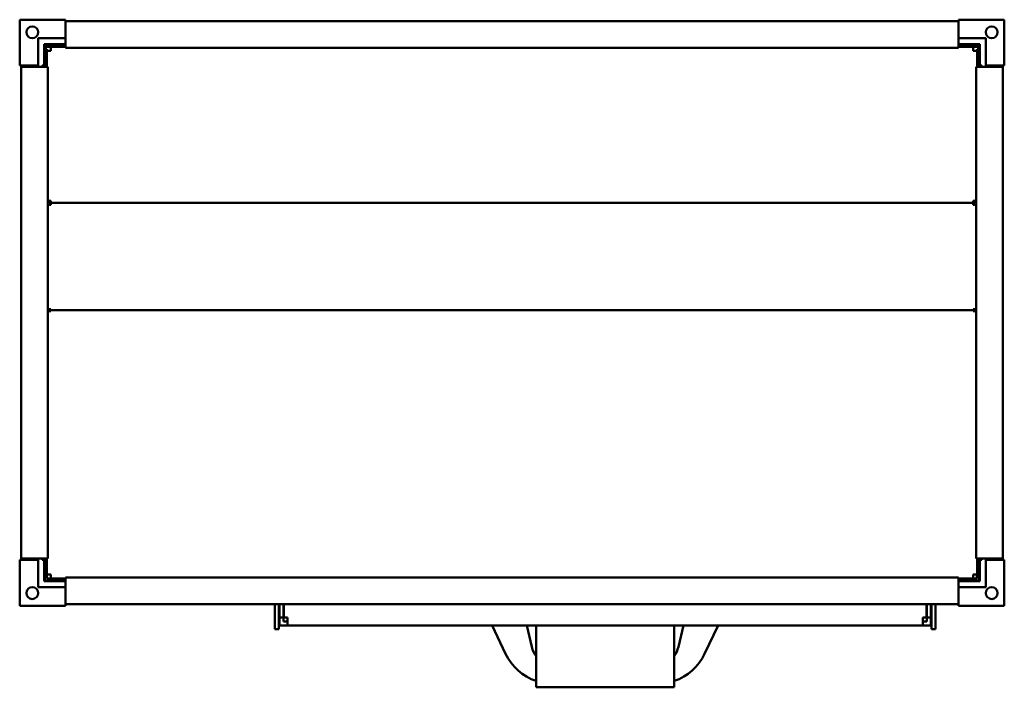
# Model space of a CAD drawing. Header units: millimetres. Extents: x 470 to 1210, y 343 to 845.
import ezdxf

# ---------------------------------------------------------------- set-up
doc = ezdxf.new("R2010")
doc.units = ezdxf.units.MM
doc.header["$LTSCALE"] = 4
doc.layers.add('Widoczne (ISO)', color=7, linetype='Continuous', lineweight=50)

msp = doc.modelspace()

# ---------------------------------------------------------------- linework, layer by layer
at = {"layer": 'Widoczne (ISO)'}
for p, q in [((469.5, 810.7), (469.5, 845.2)), ((469.5, 845.2), (504, 845.2)), ((504, 845.2), (504, 844)), ((1176, 845.2), (1210.5, 845.2)), ((1176, 844), (1176, 845.2)), ((1210.5, 845.2), (1210.5, 810.7)), ((504, 842.8), (504, 844)), ((504, 844), (1176, 844)), ((504, 842.8), (504, 825)), ((1176, 844), (1176, 842.8)), ((1176, 825), (1176, 842.8)), ((483.5, 831.2), (504, 831.2)), ((483.5, 831.2), (483.5, 810.7)), ((1196.5, 831.2), (1176, 831.2)), ((1196.5, 831.2), (1196.5, 810.7)), ((488, 826.7), (488, 810.7)), ((504, 826.7), (488, 826.7)), ((489.9, 826.3), (488, 826.3)), ((488.4, 824.8), (489.9, 824.8)), ((488.4, 824.8), (488.4, 823.1)), ((488.4, 823.1), (489.9, 823.1)), ((488.4, 809.7), (488.4, 823.1)), ((489.9, 826.3), (504, 826.3)), ((489.9, 826.3), (489.9, 824.8)), ((489.9, 824.8), (504, 824.8)), ((489.9, 823.1), (489.9, 809.7)), ((492.9, 821.8), (492.9, 824.8)), ((504, 824), (504, 825)), ((504, 824), (1176, 824)), ((1192, 826.7), (1176, 826.7)), ((1176, 826.3), (1190.1, 826.3)), ((1176, 825), (1176, 824)), ((1176, 824.8), (1190.1, 824.8)), ((1187.1, 824.8), (1187.1, 821.8)), ((1190.1, 824.8), (1190.1, 826.3)), ((1192, 826.3), (1190.1, 826.3)), ((1190.1, 824.8), (1191.6, 824.8)), ((1190.1, 823.1), (1191.6, 823.1)), ((1190.1, 809.7), (1190.1, 823.1)), ((1191.6, 823.1), (1191.6, 824.8)), ((1191.6, 823.1), (1191.6, 809.7)), ((1192, 810.7), (1192, 826.7)), ((492.9, 821.8), (489.9, 821.8)), ((1187.1, 821.8), (1190.1, 821.8)), ((471.5, 810.7), (469.5, 810.7)), ((470.7, 809.7), (471.9, 809.7)), ((470.7, 439.7), (470.7, 809.7)), ((471.5, 809.7), (471.5, 810.7)), ((483.5, 810.7), (471.5, 810.7)), ((489.7, 809.7), (471.9, 809.7)), ((486.5, 810.7), (486.5, 809.7)), ((488, 810.7), (486.5, 810.7)), ((488.4, 811.3), (488, 811.3)), ((489.7, 809.7), (490.7, 809.7)), ((490.7, 439.7), (490.7, 809.7)), ((1190.3, 809.7), (1189.3, 809.7)), ((1189.3, 809.7), (1189.3, 439.7)), ((1190.3, 809.7), (1208.1, 809.7)), ((1192, 811.3), (1191.6, 811.3)), ((1193.5, 810.7), (1192, 810.7)), ((1193.5, 809.7), (1193.5, 810.7)), ((1196.5, 810.7), (1208.5, 810.7)), ((1209.3, 809.7), (1208.1, 809.7)), ((1208.5, 810.7), (1208.5, 809.7)), ((1210.5, 810.7), (1208.5, 810.7)), ((1209.3, 809.7), (1209.3, 439.7)), ((492.9, 708.8), (490.7, 708.8)), ((492.9, 707.3), (490.7, 707.3)), ((490.7, 705.8), (492.9, 705.8)), ((492.9, 707.3), (492.9, 708.8)), ((1187.1, 707.3), (492.9, 707.3)), ((492.9, 705.8), (492.9, 707.3)), ((1189.3, 708.8), (1187.1, 708.8)), ((1187.1, 708.8), (1187.1, 707.3)), ((1189.3, 707.3), (1187.1, 707.3)), ((1187.1, 705.8), (1187.1, 707.3)), ((1187.1, 705.8), (1189.3, 705.8)), ((492.9, 627.3), (490.7, 627.3)), ((490.7, 626.55), (492.9, 626.55)), ((490.7, 625.8), (492.9, 625.8)), ((492.9, 626.6), (492.9, 627.3)), ((1187.1, 626.6), (492.9, 626.6)), ((492.9, 625.8), (492.9, 626.6)), ((1187.1, 627.3), (1187.1, 626.6)), ((1187.1, 627.3), (1189.3, 627.3)), ((1187.1, 625.8), (1187.1, 626.6)), ((1187.1, 626.55), (1189.3, 626.55)), ((1187.1, 625.8), (1189.3, 625.8)), ((469.5, 438.7), (471.5, 438.7)), ((469.5, 404.2), (469.5, 438.7)), ((470.7, 439.7), (471.9, 439.7)), ((471.5, 438.7), (471.5, 439.7)), ((483.5, 438.7), (471.5, 438.7)), ((489.7, 439.7), (471.9, 439.7)), ((483.5, 418.2), (483.5, 438.7)), ((486.5, 439.7), (486.5, 438.7)), ((486.5, 438.7), (488, 438.7)), ((488, 438.7), (488, 422.7)), ((488.4, 423.1), (488.4, 439.7)), ((489.7, 439.7), (490.7, 439.7)), ((489.9, 439.7), (489.9, 424.6)), ((1190.3, 439.7), (1189.3, 439.7)), ((1190.1, 424.6), (1190.1, 439.7)), ((1190.3, 439.7), (1208.1, 439.7)), ((1191.6, 439.7), (1191.6, 423.1)), ((1192, 438.7), (1193.5, 438.7)), ((1192, 422.7), (1192, 438.7)), ((1193.5, 438.7), (1193.5, 439.7)), ((1196.5, 418.2), (1196.5, 438.7)), ((1196.5, 438.7), (1208.5, 438.7)), ((1209.3, 439.7), (1208.1, 439.7)), ((1208.5, 439.7), (1208.5, 438.7)), ((1208.5, 438.7), (1210.5, 438.7)), ((1210.5, 438.7), (1210.5, 404.2)), ((488, 422.7), (504, 422.7)), ((504, 423.1), (488.4, 423.1)), ((492.9, 427.6), (489.9, 427.6)), ((492.9, 424.8), (489.9, 424.8)), ((489.9, 424.6), (504, 424.6)), ((492.9, 424.6), (492.9, 427.6)), ((504, 424.4), (504, 425.4)), ((1176, 425.4), (504, 425.4)), ((504, 424.4), (504, 406.6)), ((1176, 425.4), (1176, 424.4)), ((1176, 424.6), (1190.1, 424.6)), ((1176, 406.6), (1176, 424.4)), ((1191.6, 423.1), (1176, 423.1)), ((1176, 422.7), (1192, 422.7)), ((1187.1, 427.6), (1187.1, 424.6)), ((1190.1, 427.6), (1187.1, 427.6)), ((1189.92, 424.8), (1187.1, 424.8)), ((1189.92, 424.8), (1189.92, 427.6)), ((483.5, 418.2), (504, 418.2)), ((1196.5, 418.2), (1176, 418.2)), ((504, 404.2), (469.5, 404.2)), ((504, 405.4), (504, 406.6)), ((1176, 405.4), (504, 405.4)), ((504, 405.4), (504, 404.2)), ((661.6, 386.6), (661.6, 405.4)), ((664.6, 405.4), (664.6, 386.6)), ((665.1, 405.4), (665.1, 395.3)), ((668.1, 405.4), (668.1, 395.3)), ((668.3, 405.4), (668.3, 395.3)), ((1151.9, 405.4), (1151.9, 395.3)), ((1152.1, 405.4), (1152.1, 395.3)), ((1155.1, 405.4), (1155.1, 395.3)), ((1155.6, 386.6), (1155.6, 405.4)), ((1158.6, 405.4), (1158.6, 386.6)), ((1176, 406.6), (1176, 405.4)), ((1176, 404.2), (1176, 405.4)), ((1210.5, 404.2), (1176, 404.2)), ((665.1, 395.3), (665.1, 389.3)), ((668.1, 395.3), (665.1, 395.3)), ((668.1, 395.3), (668.1, 392.3)), ((671.1, 395.3), (668.3, 395.3)), ((671.1, 395.3), (671.1, 389.3)), ((1149.1, 389.3), (1149.1, 395.3)), ((1151.9, 395.3), (1149.1, 395.3)), ((1152.1, 392.3), (1152.1, 395.3)), ((1155.1, 395.3), (1152.1, 395.3)), ((1155.1, 395.3), (1155.1, 389.3)), ((664.6, 386.6), (661.6, 386.6)), ((671.1, 389.3), (665.1, 389.3)), ((671.1, 392.3), (668.1, 392.3)), ((671.1, 389.3), (1149.1, 389.3)), ((825.1, 389.3), (835.23, 368.07)), ((855.01, 373.17), (851.1, 389.3)), ((858.1, 342.8), (858.1, 389.3)), ((962.1, 342.8), (962.1, 389.3)), ((969.1, 389.3), (965.19, 373.17)), ((984.97, 368.07), (995.1, 389.3)), ((1149.1, 392.3), (1152.1, 392.3)), ((1149.1, 389.3), (1155.1, 389.3)), ((1158.6, 386.6), (1155.6, 386.6)), ((858.1, 342.8), (962.1, 342.8))]:
    msp.add_line(p, q, dxfattribs=at)
for centre in [(479, 835.7), (1201, 835.7), (479, 413.7), (1201, 413.7)]:
    msp.add_circle(centre, 4.5, dxfattribs=at)
for centre, radius, start, end in [((876.46, 378.37), 22.07, 193.62699, 213.71075), ((943.74, 378.37), 22.07, 326.28925, 346.37301), ((871.33, 385.3), 40, 205.51387, 250.68364), ((948.87, 385.3), 40, 289.31636, 334.48613)]:
    msp.add_arc(centre, radius, start, end, dxfattribs=at)

doc.saveas('drawing.dxf')
